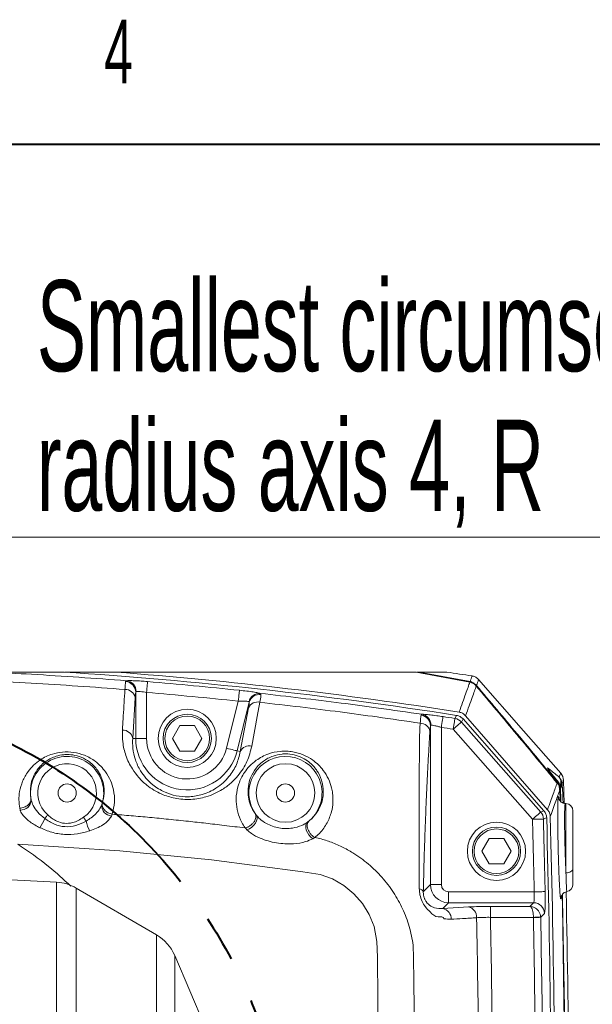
# Model space of a CAD drawing. Header units: millimetres. Extents: x 0 to 8410, y 0 to 5940.
# Tile 122 of 256: x 2395 to 2710, y 5368 to 5909. Entities that reach past the tile are written whole.
import ezdxf

# ---------------------------------------------------------------- set-up
doc = ezdxf.new("R2010")
doc.units = ezdxf.units.MM
doc.header["$LTSCALE"] = 10
doc.linetypes.add('CENTERX2', pattern=[20.32, 12.7, -2.54, 2.54, -2.54])
doc.styles.add('SLDTEXTSTYLE0', font='TXT', dxfattribs={"width": 0.605})
doc.dimstyles.new('SLDDIMSTYLE14', dxfattribs={"dimtxt": 50, "dimasz": 50, "dimexe": 0, "dimexo": 0.0625, "dimgap": 12.5, "dimtad": 0, "dimtih": 1, "dimtoh": 1, "dimdec": 1, "dimlfac": 0.5, "dimrnd": 1e-09, "dimzin": 12, "dimdsep": 46, "dimtxsty": 'SLDTEXTSTYLE0', "dimsah": 1, "dimcen": 0, "dimadec": 0, "dimazin": 0, "dimtfac": 1, "dimtofl": 0, "dimtmove": 0, "dimatfit": 3, "dimfxl": 1, "dimfrac": 2, "dimtolj": 1, "dimtzin": 12, "dimarcsym": 0})

# ---------------------------------------------------------------- blocks, each defined once
blk = doc.blocks.new('*D68')
at = {"color": 7, "linetype": 'Continuous', "lineweight": 0}
for p, q in [((2338.29, 5530.47), (2363.43, 5624.39)), ((2363.43, 5624.39), (3126.46, 5624.39)), ((2266.94, 5263.85), (2338.29, 5530.47))]:
    blk.add_line(p, q, dxfattribs=at)
blk.add_solid([(2338.29, 5530.47), (2358.47, 5576.83), (2343.98, 5580.71)], dxfattribs=at)
at = {"color": 7, "linetype": 'Continuous', "lineweight": 0, "char_height": 50, "attachment_point": 1, "style": 'SLDTEXTSTYLE0'}
for s, insert in [('Smallest circumscribed', (2404.31, 5765.55)), ('radius axis 4, R', (2404.31, 5688.84)), ('138', (2877.75, 5688.84))]:
    blk.add_mtext(s, dxfattribs=dict(at, insert=insert))

msp = doc.modelspace()

# ---------------------------------------------------------------- linework, layer by layer
at = {"color": 7, "linetype": 'Continuous', "lineweight": 40}
msp.add_line((8310, 5840), (200, 5840), dxfattribs=at)
at = {"color": 7, "linetype": 'Continuous', "lineweight": 0}
for p, q in [((2419.401622, 5550.25639), (2447.636014, 5550.25639)), ((2612.759194, 5550.25639), (2642.313442, 5544.710536)), ((2614.488623, 5550.25639), (2613.111368, 5550.25639)), ((2614.488623, 5550.25639), (2642.439893, 5545.051951)), ((2647.105595, 5546.150107), (2647.09731, 5546.126742)), ((2645.962945, 5542.96102), (2645.58523, 5543.367762)), ((2638.565591, 5524.504799), (2683.032057, 5474.043746)), ((2478.85718, 5513.850112), (2482.898629, 5520.850081)), ((2482.898629, 5520.850081), (2490.981525, 5520.850081)), ((2490.981525, 5520.850081), (2495.022988, 5513.850112)), ((2482.898629, 5506.849904), (2478.85718, 5513.850112)), ((2495.022988, 5513.850112), (2490.981525, 5506.849904)), ((2490.981525, 5506.849904), (2482.898629, 5506.849904)), ((2688.543907, 5492.775578), (2688.611558, 5492.704053)), ((2690.690628, 5490.210194), (2690.622142, 5490.282673)), ((2692.163995, 5494.583506), (2692.165932, 5494.58899)), ((2694.064638, 5478.323359), (2693.720391, 5490.796704)), ((2690.431675, 5489.749331), (2690.431288, 5489.749808)), ((2691.737613, 5485.446591), (2691.895297, 5479.576964)), ((2691.895059, 5485.89148), (2691.902599, 5485.605855)), ((2692.070594, 5479.355473), (2691.902599, 5485.605855)), ((2401.021054, 5480.890412), (2401.225856, 5479.920525)), ((2439.984372, 5477.415223), (2440.316579, 5478.363652)), ((2695.149413, 5478.048701), (2694.731614, 5478.070635)), ((2698.940089, 5474.054236), (2698.940089, 5442.264456)), ((2552.978805, 5467.751641), (2553.855768, 5468.408722)), ((2648.857167, 5451.850075), (2652.89863, 5458.850045)), ((2652.89863, 5458.850045), (2660.981527, 5458.850045)), ((2660.981527, 5458.850045), (2665.02299, 5451.850075)), ((2652.89863, 5444.850106), (2648.857167, 5451.850075)), ((2665.02299, 5451.850075), (2660.981527, 5444.850106)), ((2660.981527, 5444.850106), (2652.89863, 5444.850106)), ((2415.126225, 5434.839625), (2328.359707, 5439.386983)), ((2470.098889, 5405.842919), (2425.968131, 5431.60047)), ((2500.940076, 5345.84989), (2480.06039, 5394.569296))]:
    msp.add_line(p, q, dxfattribs=at)
at = {"color": 8, "linetype": 'Continuous', "lineweight": 0}
for p, q in [((2453.107691, 5545.030732), (2453.530064, 5545.525689)), ((2641.608021, 5544.842858), (2642.951003, 5544.913191)), ((2458.642086, 5513.850112), (2458.642086, 5539.214987)), ((2464.633858, 5539.076228), (2464.633858, 5513.850112)), ((2645.58523, 5543.367762), (2644.971034, 5543.335576)), ((2458.333439, 5536.203999), (2456.97639, 5513.850112)), ((2508.583701, 5508.453745), (2515.031403, 5534.314055)), ((2521.04055, 5533.647914), (2514.397493, 5507.00416)), ((2527.18561, 5538.56625), (2527.494988, 5537.994523)), ((2516.125104, 5506.573338), (2520.60791, 5530.636925)), ((2615.506431, 5526.581187), (2615.973017, 5527.085919)), ((2637.645742, 5522.828717), (2681.251159, 5473.344702)), ((2620.642087, 5433.538336), (2620.642087, 5520.822901)), ((2626.633874, 5519.877333), (2626.633874, 5433.538336)), ((2676.755747, 5469.383139), (2633.15033, 5518.867392)), ((2456.97639, 5513.850112), (2458.642086, 5513.850112)), ((2458.642086, 5513.850112), (2464.633858, 5513.850112)), ((2516.125104, 5506.573338), (2514.397493, 5507.00416)), ((2690.622142, 5490.282673), (2688.543907, 5492.775578)), ((2689.919344, 5489.736933), (2690.431675, 5489.749331)), ((2691.902599, 5485.605855), (2691.482177, 5485.595603)), ((2395.118213, 5474.44405), (2394.851169, 5475.471396)), ((2695.149413, 5439.973969), (2695.149413, 5478.048701)), ((2445.729694, 5472.196717), (2445.328271, 5471.198458)), ((2524.312577, 5472.496409), (2525.051734, 5471.535344)), ((2557.054898, 5459.354777), (2555.951348, 5458.682913)), ((2557.054928, 5459.354777), (2558.991125, 5459.067006)), ((2415.126225, 5092.86036), (2415.126225, 5434.839625)), ((2425.968131, 5431.60047), (2425.968131, 5096.099753)), ((2616.718164, 5429.614443), (2620.642087, 5433.538336)), ((2626.633874, 5433.538336), (2620.642087, 5433.538336)), ((2630.628398, 5429.543871), (2630.628398, 5423.551936)), ((2630.628398, 5429.543871), (2677.682361, 5429.543871)), ((2630.628398, 5423.551936), (2627.444765, 5420.368332)), ((2627.444765, 5420.368332), (2641.470513, 5421.232838)), ((2677.326074, 5423.551936), (2630.628398, 5423.551936)), ((2653.64795, 5421.527524), (2675.340047, 5421.527524)), ((2653.64795, 5421.527524), (2653.64795, 5415.535826)), ((2675.340047, 5421.527524), (2677.326074, 5423.551936)), ((2677.237383, 5415.535826), (2653.64795, 5415.535826)), ((2677.239469, 5415.474553), (2677.237383, 5415.535826)), ((2681.233278, 5415.55037), (2681.226632, 5415.734191)), ((2470.098889, 5121.857066), (2470.098889, 5405.842919)), ((2480.06039, 5394.569296), (2480.06039, 5133.130688))]:
    msp.add_line(p, q, dxfattribs=at)
at = {"color": 8, "linetype": 'Continuous', "lineweight": 0, "flags": 128}
for points in [[(2464.633858, 5539.076228), (2464.728317, 5540.204186), (2464.819363, 5541.291852), (2464.903763, 5542.299647), (2464.978462, 5543.191809), (2465.040779, 5543.936152), (2465.088478, 5544.505972), (2465.11986, 5544.880766), (2465.133777, 5545.046944)], [(2515.658757, 5540.272851), (2515.641293, 5540.106911), (2515.601924, 5539.732832), (2515.542051, 5539.164204), (2515.46385, 5538.42153), (2515.370107, 5537.531037), (2515.264204, 5536.525149), (2515.149927, 5535.439868), (2515.031403, 5534.314055)], [(2526.920995, 5533.688206), (2525.480679, 5525.936741), (2522.450766, 5509.622712)], [(2627.54344, 5525.799651), (2627.518108, 5525.634903), (2627.461007, 5525.262971), (2627.374223, 5524.697918), (2627.260825, 5523.959536), (2627.124926, 5523.074765), (2626.971385, 5522.074837), (2626.805714, 5520.996232), (2626.633874, 5519.877333)], [(2634.076378, 5524.787087), (2634.050569, 5524.622101), (2633.992454, 5524.250645), (2633.904091, 5523.685832), (2633.788636, 5522.947688), (2633.650264, 5522.063155), (2633.493951, 5521.063942), (2633.32527, 5519.985575), (2633.15033, 5518.867392)], [(2637.645742, 5522.828717), (2637.520573, 5522.718329), (2637.238404, 5522.469658), (2636.80943, 5522.091765), (2636.249027, 5521.597762), (2635.577312, 5521.006007), (2634.818426, 5520.337243), (2633.999637, 5519.615788), (2633.15033, 5518.867392)], [(2634.076378, 5524.787087), (2634.245417, 5525.094647), (2634.997836, 5526.462931)], [(2638.565591, 5524.504799), (2638.03052, 5523.529906), (2637.645742, 5522.828717)], [(2514.397493, 5507.00416), (2514.235607, 5507.044453), (2513.870707, 5507.135529), (2513.315907, 5507.273812), (2512.591144, 5507.454533), (2511.722437, 5507.671017), (2510.741001, 5507.915873), (2509.68208, 5508.179802), (2508.583701, 5508.453745)], [(2685.165009, 5497.528214), (2685.695162, 5496.725697), (2685.941866, 5496.089358)], [(2681.251159, 5473.344702), (2681.996217, 5473.637003), (2683.032057, 5474.043746)], [(2410.303509, 5471.759457), (2410.076758, 5471.501727), (2409.851691, 5471.245904), (2409.629947, 5470.993895), (2409.41318, 5470.74737), (2409.202984, 5470.508475), (2409.000894, 5470.278639), (2408.808431, 5470.06001), (2408.626994, 5469.853777)], [(2431.35964, 5468.392272), (2431.206098, 5468.619961), (2431.043229, 5468.861479), (2430.872208, 5469.115157), (2430.694333, 5469.379086), (2430.510885, 5469.65136), (2430.323234, 5469.929595), (2430.132768, 5470.212359), (2429.940885, 5470.497031)], [(2519.775143, 5463.584323), (2521.114013, 5464.195389), (2522.39885, 5465.052981), (2523.54311, 5466.099877), (2524.469784, 5467.265267), (2525.116464, 5468.470711), (2525.439671, 5469.635148), (2525.417587, 5470.680136), (2525.051734, 5471.535344)], [(2681.251159, 5473.344702), (2681.12599, 5473.234315), (2680.843851, 5472.985644), (2680.414847, 5472.60775), (2679.854444, 5472.113747), (2679.182729, 5471.521992), (2678.423843, 5470.853228), (2677.605054, 5470.131535), (2676.755747, 5469.383139)], [(2682.745537, 5469.537396), (2682.578734, 5469.533104), (2682.202807, 5469.523568), (2681.631199, 5469.508786), (2680.884501, 5469.489474), (2679.989508, 5469.466586), (2678.978345, 5469.44036), (2677.887371, 5469.412465), (2676.755747, 5469.383139)], [(2684.526405, 5470.237155), (2683.904579, 5469.992776), (2682.745537, 5469.537396)], [(2555.951348, 5458.682913), (2554.823181, 5459.628005), (2553.812733, 5460.796732), (2552.987984, 5462.110419), (2552.404514, 5463.480372), (2552.101573, 5464.814562), (2552.099606, 5466.023106), (2552.398732, 5467.024703), (2552.978805, 5467.751641)], [(2496.473736, 5173.453469), (2567.993602, 5214.745421), (2574.786267, 5219.034333), (2580.855122, 5224.237103), (2585.825434, 5230.660576), (2589.51377, 5237.897772), (2591.604909, 5244.843859), (2592.514387, 5252.040047), (2592.552355, 5255.26895), (2591.469786, 5393.63851), (2591.145596, 5402.188916), (2589.643291, 5410.552401), (2586.972168, 5417.141814), (2583.234927, 5423.193354), (2578.551075, 5428.534169), (2573.055616, 5433.035035), (2566.757432, 5436.607976), (2559.934667, 5439.02244), (2550.48292, 5440.601964), (2500.260299, 5447.108407), (2449.865794, 5452.094693), (2393.75492, 5455.812592), (2393.75492, 5455.812592)], [(2698.940089, 5442.264456), (2698.868236, 5441.831727), (2698.655328, 5441.414494), (2698.308936, 5441.028018), (2697.841576, 5440.685649), (2697.269997, 5440.400023), (2696.614704, 5440.181632), (2695.899299, 5440.037865), (2695.149413, 5439.973969)], [(2683.672866, 5429.668088), (2683.506033, 5429.66475), (2683.130047, 5429.656882), (2682.558408, 5429.644961), (2681.811622, 5429.629464), (2680.916509, 5429.610867), (2679.905227, 5429.589886), (2678.814134, 5429.567236), (2677.682361, 5429.543871)], [(2681.226632, 5415.734191), (2681.114575, 5415.728707), (2680.86352, 5415.716071), (2680.482498, 5415.697236), (2679.985157, 5415.67244), (2679.389319, 5415.642876), (2678.716323, 5415.609259), (2677.990338, 5415.573258), (2677.237383, 5415.535826)], [(2681.233278, 5415.55037), (2681.122056, 5415.548224), (2680.871388, 5415.543456), (2680.490276, 5415.536303), (2679.992399, 5415.526766), (2679.395637, 5415.515322), (2678.721449, 5415.502686), (2677.994004, 5415.488858), (2677.239469, 5415.474553)], [(2683.316758, 5417.675633), (2682.701489, 5417.047877), (2681.233278, 5415.55037)]]:
    msp.add_lwpolyline(points, dxfattribs=at)
at = {"color": 7, "linetype": 'Continuous', "lineweight": 0, "flags": 128}
for points in [[(2692.285767, 5494.690318), (2671.83598, 5517.983098), (2647.117814, 5546.137709)], [(2639.977297, 5526.294846), (2662.501535, 5500.488419), (2685.029051, 5474.676508)], [(2692.302755, 5479.105134), (2692.274949, 5480.152983), (2692.104182, 5486.475367)], [(2693.104973, 5427.690405), (2693.222782, 5421.727557), (2694.209149, 5357.993025), (2694.561443, 5319.754738)], [(2694.733581, 5319.629807), (2694.609275, 5335.508484), (2694.289467, 5365.533728), (2693.858913, 5395.556588), (2693.317553, 5425.576825), (2693.267456, 5428.077836)]]:
    msp.add_lwpolyline(points, dxfattribs=at)
at = {"color": 7, "linetype": 'CENTERX2', "lineweight": 40}
msp.add_circle((2266.940078, 5263.850007), 276, dxfattribs=at)
at = {"color": 7, "linetype": 'Continuous', "lineweight": 0}
for centre, radius in [((2486.940078, 5513.850007), 16), ((2486.940078, 5513.850007), 13.27), ((2420.940078, 5483.850007), 5), ((2540.940078, 5483.850007), 5), ((2656.940078, 5451.850007), 16), ((2656.940078, 5451.850007), 13.27)]:
    msp.add_circle(centre, radius, dxfattribs=at)
at = {"color": 8, "linetype": 'Continuous', "lineweight": 0}
for centre, radius in [((2486.940078, 5513.850007), 12.27), ((2540.940078, 5483.850007), 16.103373), ((2656.940078, 5451.850007), 12.27)]:
    msp.add_circle(centre, radius, dxfattribs=at)
at = {"color": 7, "linetype": 'Continuous', "lineweight": 0}
for centre, radius, start, end in [((2266.940078, 3177.850007), 2377.277766, 81.093457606, 86.331389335), ((2266.940078, 3177.850007), 2379.277765, 81.066577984, 85.644437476), ((2266.940078, 3177.850007), 2400, 80.972676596, 81.30719875), ((2687.717884, 5490.799448), 6, 0.07199584, 40.29026425), ((2694.940078, 5474.054148), 4, 0, 87), ((2379.684349, 5481.694574), 31.271092, 327.25236963, 337.74991863), ((-5303.059922, 5263.850006), 7990.252248, 359.8249516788, 1.4801062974), ((-5303.059922, 5263.850007), 7992.252248, 359.8412814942, 1.4842480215), ((2461.563123, 5476.415497), 31.250961, 194.87643566, 205.38051654), ((2413.87016, 5410.872628), 24, 59.72953985, 87), ((2694.939904, 5433.592185), 4.000186, 279.84625339, 0.00048491), ((-5303.059922, 5263.850007), 8000, 0.3876656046, 1.1863926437), ((2458.000911, 5385.115211), 24, 23.19859051, 59.72953985)]:
    msp.add_arc(centre, radius, start, end, dxfattribs=at)
at = {"color": 8, "linetype": 'Continuous', "lineweight": 0}
for centre, radius, start, end in [((2452.655248, 5539.058976), 5.98887, 1.49273339, 85.66733692), ((2452.872172, 5539.587486), 5.974536, 359.66304296, 83.67799981), ((2266.940078, 3177.850007), 2375.479445, 83.989972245, 85.214069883), ((2452.873338, 5535.173299), 5.556531, 10.68990214, 91.81645474), ((2266.940078, 3177.850007), 2369.487667, 83.989972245, 85.214069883), ((2525.597381, 5528.370246), 5.480206, 76.02335356, 155.56805627), ((2526.714659, 5532.623584), 5.961298, 85.46883043, 166.55325847), ((2526.803988, 5532.055094), 5.97949, 83.36398053, 164.5509967), ((2614.670453, 5520.666284), 5.973687, 1.50234832, 81.95542597), ((2614.910522, 5521.22846), 5.953043, 359.33214726, 79.71880641), ((2266.940078, 3177.850007), 2375.479445, 81.109156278, 81.268610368), ((2633.141356, 5518.850915), 6.00936, 41.44756798, 81.04873644), ((2451.515285, 5512.821628), 5.557107, 10.66552664, 91.79391876), ((2614.976295, 5516.732146), 5.451019, 10.63607669, 89.67815724), ((2266.940078, 3177.850007), 2369.487667, 81.109156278, 81.268610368), ((2486.940078, 5513.850007), 28.29799, 180, 346), ((2486.940078, 5513.850007), 22.306213, 180, 346), ((2521.117344, 5504.303073), 5.484211, 75.92815997, 155.54591919), ((2420.940078, 5483.850007), 20.102002, 341.33089672, 191.272301), ((2540.940078, 5483.850007), 20.102002, 306.78983961, 217.77835192), ((2420.940078, 5483.850007), 16.103373, 303.98244476, 228.66062604), ((2688.42189, 5489.99741), 3.954407, 330.15334665, 40.32644306), ((2688.818216, 5489.583177), 3.943263, 324.36068167, 23.88167449), ((2689.156135, 5488.901399), 3.848295, 320.03089636, 1.2619766), ((2395.416389, 5480.255523), 5.819117, 267.06282992, 356.69973913), ((2445.786453, 5476.997485), 5.817099, 175.88193103, 265.48244203), ((-5303.059922, 5263.850006), 7982.46215, 1.1893869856, 1.4754203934), ((2676.73853, 5469.376557), 6.00916, 1.5337447, 41.32653416), ((-5303.059922, 5263.850006), 7988.453927, 1.1893869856, 1.4754203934), ((2614.107948, 5428.448472), 2.858797, 24.07009851, 82.05059852), ((2626.388315, 5414.830929), 5.63728, 356.29122008, 79.19866773), ((2640.412098, 5415.695932), 5.63716, 356.29093643, 79.17810199), ((2677.307326, 5417.541025), 6.01094, 1.28318097, 89.82128871), ((-5303.059922, 5263.850006), 7981.73969, 359.9455278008, 1.0884798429), ((-5303.059922, 5263.850006), 7985.734208, 359.9455278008, 1.0884798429)]:
    msp.add_arc(centre, radius, start, end, dxfattribs=at)
for major_axis, ratio, start_param, end_param in [((7.071068, -7.071068), 0.9994559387, 3.9283603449, 5.4964176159), ((-2.836185, -2.836185), 0.9972646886, 5.4991566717, 7.0672139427)]:
    msp.add_ellipse((2630.639355, 5433.549283), major_axis=major_axis, ratio=ratio, start_param=start_param, end_param=end_param, dxfattribs=at)
at = {"color": 7, "linetype": 'Continuous', "lineweight": 0}
for points, knots in [([(2419.051608, 5550.25639), (2412.660834, 5550.25639), (2403.056258, 5550.25639), (2389.219575, 5550.25639), (2381.913134, 5550.25639), (2378.26006, 5550.25639)], [0, 0, 0, 0, 0.4985733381, 0.7492966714, 1, 1, 1, 1]), ([(2612.759194, 5550.25639), (2610.662321, 5550.25639), (2606.463307, 5550.25639), (2597.688373, 5550.25639), (2586.184586, 5550.25639), (2571.025061, 5550.25639), (2553.555083, 5550.25639), (2534.61761, 5550.25639), (2514.731679, 5550.25639), (2494.061606, 5550.25639), (2471.819052, 5550.25639), (2455.696882, 5550.25639), (2447.636014, 5550.25639)], [0, 0, 0, 0, 0.075870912, 0.1519324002, 0.2625940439, 0.3732513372, 0.4866333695, 0.6000088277, 0.698825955, 0.7976384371, 0.8988219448, 1, 1, 1, 1]), ([(2629.664353, 5550.25639), (2629.697753, 5550.25639), (2629.802175, 5550.25639), (2628.518627, 5550.25639), (2625.823344, 5550.25639), (2621.462448, 5550.25639), (2616.972317, 5550.25639), (2614.488623, 5550.25639)], [0, 0, 0, 0, 0.0998691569, 0.31223457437, 0.52476280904, 0.73712486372, 1, 1, 1, 1]), ([(2645.83402, 5542.613167), (2645.293931, 5543.141908), (2644.241622, 5544.172106), (2642.94472, 5544.534256), (2642.313442, 5544.710536)], [0, 0, 0, 0, 0.5132411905, 1, 1, 1, 1]), ([(2642.951003, 5544.913191), (2642.898266, 5544.931406), (2642.766217, 5544.977014), (2642.562345, 5545.023831), (2642.439893, 5545.051951)], [0, 0, 0, 0, 0.399369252, 1, 1, 1, 1]), ([(2642.951003, 5544.913191), (2643.082581, 5544.868244), (2643.428563, 5544.750056), (2644.449359, 5544.318984), (2645.157018, 5543.726363), (2645.58523, 5543.367762)], [0, 0, 0, 0, 0.1950670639, 0.5129269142, 1, 1, 1, 1]), ([(2647.09588, 5546.125311), (2646.732404, 5546.491563), (2645.935335, 5547.294721), (2644.639124, 5547.950245), (2643.762399, 5548.02873), (2643.500111, 5548.05221)], [0, 0, 0, 0, 0.3700774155, 0.8115470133, 1, 1, 1, 1]), ([(2690.275183, 5489.308972), (2682.882993, 5498.213256), (2668.099058, 5516.021287), (2653.25555, 5533.749385), (2645.83402, 5542.613167)], [0, 0, 0, 0, 0.5000150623, 1, 1, 1, 1]), ([(2690.431288, 5489.749808), (2686.967664, 5493.914593), (2679.572149, 5502.807225), (2664.760401, 5520.559186), (2653.387445, 5534.112885), (2645.962945, 5542.96102)], [0, 0, 0, 0, 0.2342047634, 0.5000730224, 1, 1, 1, 1]), ([(2636.410168, 5528.265853), (2637.069242, 5528.102171), (2638.431928, 5527.763747), (2639.451071, 5526.795034), (2639.977297, 5526.294846)], [0, 0, 0, 0, 0.4836578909, 1, 1, 1, 1]), ([(2634.997836, 5526.462931), (2635.678142, 5526.292682), (2637.03875, 5525.952184), (2638.056645, 5524.98726), (2638.565591, 5524.504799)], [0, 0, 0, 0, 0.5000021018, 1, 1, 1, 1]), ([(2440.316579, 5478.363652), (2440.732933, 5480.057629), (2441.565575, 5483.445312), (2441.157391, 5488.253594), (2439.857775, 5492.599887), (2438.007005, 5495.968906), (2435.738814, 5498.750594), (2432.954503, 5501.25034), (2429.147655, 5503.504768), (2424.383587, 5504.856298), (2421.055272, 5505.025041), (2417.936733, 5504.81195), (2415.107658, 5504.214564), (2412.042891, 5502.967809), (2409.263124, 5501.356034), (2406.668006, 5499.21741), (2404.050361, 5496.130652), (2402.009432, 5492.365015), (2400.47644, 5487.112334), (2400.814203, 5483.253571), (2401.021054, 5480.890412)], [0, 0, 0, 0, 0.0860863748, 0.1721589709, 0.2361866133, 0.3001276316, 0.3406963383, 0.3811955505, 0.4389934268, 0.4841061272, 0.5204467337, 0.5288418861, 0.5718917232, 0.6042123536, 0.6366080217, 0.6857717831, 0.7350318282, 0.8089841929, 0.8830193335, 1, 1, 1, 1]), ([(2553.855768, 5468.408722), (2554.535276, 5468.992544), (2556.727867, 5470.876379), (2559.322673, 5474.519219), (2561.098052, 5478.969079), (2561.801994, 5483.262644), (2561.69932, 5486.680441), (2560.966524, 5490.657952), (2559.693917, 5493.937611), (2557.532717, 5497.20348), (2555.678681, 5499.364577), (2552.941657, 5501.697767), (2549.307805, 5503.786916), (2544.67501, 5505.192713), (2541.162667, 5505.387073), (2537.599339, 5505.125167), (2534.517598, 5504.402903), (2531.235504, 5502.930171), (2528.453078, 5501.162386), (2525.910734, 5498.894035), (2523.277294, 5495.539237), (2521.222088, 5491.294224), (2520.393005, 5487.087156), (2520.330227, 5483.077016), (2520.904017, 5479.296488), (2522.315146, 5475.513951), (2523.791658, 5473.283367), (2524.312577, 5472.496409)], [0, 0, 0, 0, 0.0278627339, 0.0899055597, 0.1520495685, 0.2008823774, 0.2497074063, 0.2761331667, 0.3441867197, 0.3667671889, 0.3964793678, 0.4261275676, 0.4614698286, 0.4946159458, 0.5271532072, 0.5326833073, 0.5717148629, 0.5987423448, 0.6258243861, 0.6645368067, 0.7033038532, 0.7674588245, 0.8316741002, 0.8615271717, 0.9159728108, 0.9703549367, 1, 1, 1, 1]), ([(2688.631228, 5492.685456), (2688.497043, 5492.845015), (2687.912848, 5493.539681), (2687.057923, 5494.601768), (2686.166653, 5495.748437), (2685.680257, 5496.40899), (2685.4836, 5496.72349), (2685.509147, 5496.677334), (2685.512862, 5496.670622)], [0, 0, 0, 0, 0.0726898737, 0.3164662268, 0.5765793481, 0.8123914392, 0.9727196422, 1, 1, 1, 1]), ([(2690.690866, 5490.209717), (2690.205926, 5490.791844), (2689.513165, 5491.623442), (2688.819776, 5492.454137), (2688.611767, 5492.703337)], [0, 0, 0, 0, 0.7000106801, 1, 1, 1, 1]), ([(2692.104182, 5486.475367), (2692.041105, 5487.039486), (2691.917819, 5488.142085), (2691.304595, 5489.419235), (2690.797944, 5490.060249), (2690.622142, 5490.282673)], [0, 0, 0, 0, 0.4062129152, 0.793963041, 1, 1, 1, 1]), ([(2691.737613, 5485.446591), (2691.673557, 5486.02045), (2691.545693, 5487.165938), (2690.930625, 5488.448449), (2690.446244, 5489.084389), (2690.275183, 5489.308972)], [0, 0, 0, 0, 0.39370913, 0.7858872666, 1, 1, 1, 1]), ([(2690.431675, 5489.749331), (2690.799961, 5489.223819), (2691.526945, 5488.186475), (2691.860654, 5486.741584), (2691.891338, 5485.983423), (2691.895059, 5485.89148)], [0, 0, 0, 0, 0.4742965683, 0.9362473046, 1, 1, 1, 1]), ([(2693.003497, 5488.986153), (2693.070315, 5488.092493), (2693.203752, 5486.307855), (2693.39197, 5482.724663), (2693.518466, 5479.436639), (2693.559489, 5478.370328)], [0, 0, 0, 0, 0.4039579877, 0.8067026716, 1, 1, 1, 1]), ([(2692.126235, 5426.169772), (2692.114273, 5426.219157), (2692.054404, 5426.466327), (2691.93201, 5427.702544), (2691.764497, 5429.83937), (2691.591222, 5432.733963), (2691.418793, 5436.198651), (2691.251805, 5440.178209), (2691.094831, 5444.535948), (2690.952812, 5449.162579), (2690.829156, 5453.917285), (2690.728131, 5458.668017), (2690.651749, 5463.281482), (2690.603095, 5467.61968), (2690.580861, 5471.895063), (2690.594613, 5475.551452), (2690.642749, 5478.463573), (2690.716656, 5480.377972), (2690.778497, 5481.389498), (2690.820143, 5481.533952), (2690.821847, 5481.539864)], [0, 0, 0, 0, 0.0150987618, 0.075569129, 0.136039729, 0.1965411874, 0.257045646, 0.3175604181, 0.3780760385, 0.4385772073, 0.4990801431, 0.5595496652, 0.6200179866, 0.6804484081, 0.7408768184, 0.8161681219, 0.8765864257, 0.9370052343, 0.9974219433, 1, 1, 1, 1]), ([(2691.065839, 5481.610198), (2691.068961, 5481.602752), (2691.09971, 5481.529418), (2691.135493, 5481.194336), (2691.167644, 5480.893273)], [0, 0, 0, 0, 0.10152608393, 1, 1, 1, 1]), ([(2694.730332, 5478.129048), (2694.57705, 5478.120353), (2693.977064, 5478.086319), (2693.057043, 5478.48625), (2692.170108, 5479.128272), (2691.625811, 5479.807042), (2691.340867, 5480.344378), (2691.207192, 5480.698038), (2691.149661, 5480.909802), (2691.149437, 5480.91484), (2691.149315, 5480.917592)], [0, 0, 0, 0, 0.0637129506, 0.2493893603, 0.400992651, 0.5303663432, 0.6377165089, 0.735143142, 0.8553505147, 1, 1, 1, 1]), ([(2683.032057, 5474.043746), (2683.448529, 5473.47501), (2684.281446, 5472.337576), (2684.444753, 5470.93728), (2684.526405, 5470.237155)], [0, 0, 0, 0, 0.5000165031, 1, 1, 1, 1]), ([(2685.029051, 5474.676508), (2685.432763, 5474.122222), (2686.26165, 5472.984181), (2686.426324, 5471.584369), (2686.510792, 5470.866341)], [0, 0, 0, 0, 0.4870536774, 1, 1, 1, 1]), ([(2698.940089, 5442.264456), (2698.940089, 5440.887817), (2698.940089, 5437.755049), (2698.940089, 5434.442476), (2698.940089, 5433.879153), (2698.940089, 5433.597941)], [0, 0, 0, 0, 0.2819073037, 0.6415261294, 1, 1, 1, 1]), ([(2692.43919, 5426.674742), (2692.438037, 5426.666599), (2692.434897, 5426.644406), (2692.467424, 5426.828591), (2692.607422, 5427.276932), (2692.96307, 5427.992216), (2693.687256, 5428.821027), (2694.646907, 5429.462191), (2695.37246, 5429.554261), (2695.641926, 5429.588456)], [0, 0, 0, 0, 0.09595810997, 0.26153023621, 0.38893884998, 0.51613920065, 0.68693310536, 0.88372898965, 1, 1, 1, 1])]:
    msp.add_open_spline(points, degree=3, knots=knots, dxfattribs=at)
at = {"color": 8, "linetype": 'Continuous', "lineweight": 0}
for points, knots in [([(2378.26006, 5550.25639), (2385.957984, 5549.8764), (2411.06815, 5548.636893), (2436.142593, 5546.799677), (2453.530064, 5545.525689)], [0, 0, 0, 0, 0.3065660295, 1, 1, 1, 1]), ([(2452.697209, 5540.727038), (2435.495261, 5541.982028), (2400.729489, 5544.518408), (2365.899476, 5545.920822), (2348.303197, 5546.629328)], [0, 0, 0, 0, 0.4947955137, 1, 1, 1, 1]), ([(2452.697209, 5540.727038), (2452.739834, 5541.341359), (2452.877948, 5543.331885), (2453.01378, 5544.336301), (2453.107691, 5545.030732)], [0, 0, 0, 0, 0.3086226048, 1, 1, 1, 1]), ([(2453.530064, 5545.525689), (2454.012807, 5545.553945), (2454.978675, 5545.61048), (2457.909718, 5545.528395), (2461.413626, 5545.339939), (2463.944592, 5545.140603), (2465.133777, 5545.046944)], [0, 0, 0, 0, 0.2570621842, 0.5143289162, 0.7718054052, 1, 1, 1, 1]), ([(2636.410168, 5528.265853), (2637.075308, 5530.119513), (2638.405792, 5533.827402), (2640.009293, 5538.303766), (2641.355826, 5542.054329), (2641.994204, 5543.825043), (2642.313442, 5544.710536)], [0, 0, 0, 0, 0.2497166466, 0.4995097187, 0.7497164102, 1, 1, 1, 1]), ([(2642.439893, 5545.051951), (2642.835053, 5546.153039), (2643.467208, 5547.914501), (2643.485004, 5547.966973), (2643.491676, 5547.986645)], [0, 0, 0, 0, 0.6250991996, 1, 1, 1, 1]), ([(2647.09731, 5546.126742), (2647.075474, 5546.064596), (2647.016044, 5545.895459), (2646.370988, 5544.098024), (2645.962945, 5542.96102)], [0, 0, 0, 0, 0.3674296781, 1, 1, 1, 1]), ([(2451.341322, 5518.376011), (2451.49976, 5520.986892), (2451.951713, 5528.434552), (2452.403683, 5535.887091), (2452.697209, 5540.727038)], [0, 0, 0, 0, 0.3505639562, 1, 1, 1, 1]), ([(2458.642086, 5539.214987), (2458.564729, 5538.729776), (2458.452844, 5538.027995), (2458.361597, 5536.634141), (2458.333439, 5536.203999)], [0, 0, 0, 0, 0.6914008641, 1, 1, 1, 1]), ([(2458.846605, 5539.55235), (2458.770856, 5539.503161), (2458.673185, 5539.439737), (2458.647787, 5539.256185), (2458.642086, 5539.214987)], [0, 0, 0, 0, 0.7755554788, 1, 1, 1, 1]), ([(2464.633858, 5539.076228), (2464.041249, 5539.169493), (2462.782715, 5539.367561), (2461.032706, 5539.555877), (2459.56857, 5539.637635), (2459.087243, 5539.580776), (2458.846605, 5539.55235)], [0, 0, 0, 0, 0.2291550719, 0.4866603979, 0.7433577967, 1, 1, 1, 1]), ([(2515.658757, 5540.272851), (2517.018328, 5540.121981), (2519.737184, 5539.820273), (2523.317132, 5539.323968), (2525.958504, 5538.882516), (2526.799746, 5538.6657), (2527.18561, 5538.56625)], [0, 0, 0, 0, 0.2610622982, 0.5220696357, 0.7807810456, 1, 1, 1, 1]), ([(2645.83402, 5542.613167), (2645.519047, 5541.73923), (2644.889008, 5539.9911), (2643.56366, 5536.298952), (2641.97417, 5531.860447), (2640.64299, 5528.150236), (2639.977297, 5526.294846)], [0, 0, 0, 0, 0.2467019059, 0.4934758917, 0.7466990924, 1, 1, 1, 1]), ([(2520.916781, 5534.009833), (2520.724606, 5534.061093), (2520.304928, 5534.173037), (2518.956446, 5534.292034), (2517.120344, 5534.353334), (2515.730112, 5534.327193), (2515.031403, 5534.314055)], [0, 0, 0, 0, 0.2171363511, 0.4741913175, 0.7357369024, 1, 1, 1, 1]), ([(2520.60791, 5530.636925), (2520.766335, 5531.545302), (2520.994944, 5532.856105), (2521.029837, 5533.461923), (2521.04055, 5533.647914)], [0, 0, 0, 0, 0.6929930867, 1, 1, 1, 1]), ([(2521.04055, 5533.647914), (2521.043283, 5533.771918), (2521.047034, 5533.942098), (2520.94458, 5533.995377), (2520.916781, 5534.009833)], [0, 0, 0, 0, 0.7286665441, 1, 1, 1, 1]), ([(2527.494988, 5537.994523), (2527.47576, 5537.729281), (2527.413136, 5536.865406), (2527.122438, 5534.988696), (2526.920995, 5533.688206)], [0, 0, 0, 0, 0.3070378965, 1, 1, 1, 1]), ([(2615.006915, 5522.183079), (2607.130261, 5523.34028), (2592.462636, 5525.495178), (2563.11622, 5529.466059), (2541.609704, 5531.974779), (2526.920995, 5533.688206)], [0, 0, 0, 0, 0.268841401, 0.500626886, 1, 1, 1, 1]), ([(2527.18561, 5538.56625), (2541.99205, 5536.855197), (2563.630783, 5534.354595), (2593.211525, 5530.39482), (2607.9953, 5528.245662), (2615.973017, 5527.085919)], [0, 0, 0, 0, 0.4994211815, 0.7298744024, 1, 1, 1, 1]), ([(2615.006915, 5522.183079), (2615.060652, 5522.791993), (2615.239582, 5524.819503), (2615.396582, 5525.855986), (2615.506431, 5526.581187)], [0, 0, 0, 0, 0.3003262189, 1, 1, 1, 1]), ([(2615.973017, 5527.085919), (2616.465232, 5527.079034), (2617.449983, 5527.06526), (2620.381085, 5526.777296), (2623.861912, 5526.346706), (2626.367027, 5525.974459), (2627.54344, 5525.799651)], [0, 0, 0, 0, 0.2566059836, 0.5133786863, 0.7714803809, 1, 1, 1, 1]), ([(2522.450766, 5509.622712), (2521.713938, 5506.768249), (2520.241357, 5501.063493), (2515.943706, 5494.301651), (2511.116577, 5489.241039), (2506.762634, 5485.949279), (2502.095872, 5483.423129), (2497.68621, 5481.765008), (2493.2674, 5480.742309), (2489.009801, 5480.258381), (2484.60402, 5480.31135), (2479.063325, 5481.044723), (2473.532892, 5482.802489), (2468.511306, 5485.421362), (2464.168247, 5488.4621), (2460.130246, 5492.344499), (2456.086983, 5497.784263), (2452.997744, 5504.344615), (2451.285498, 5511.545323), (2451.323686, 5516.218061), (2451.341322, 5518.376011)], [0, 0, 0, 0, 0.0972284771, 0.1943149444, 0.2490928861, 0.3038020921, 0.3454866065, 0.3871084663, 0.4189803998, 0.4508208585, 0.4829079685, 0.5149892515, 0.5721211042, 0.6107002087, 0.6493365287, 0.7051143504, 0.7609908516, 0.8445406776, 0.9282062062, 1, 1, 1, 1]), ([(2614.58858, 5514.948268), (2614.58858, 5514.948268), (2614.588579, 5514.948261), (2614.797748, 5518.56568), (2615.006915, 5522.183079)], [0, 0, 0, 0, 0.0000054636, 1, 1, 1, 1]), ([(2620.333663, 5517.738242), (2620.154883, 5514.724409), (2619.797386, 5508.697801), (2619.274677, 5499.325704), (2618.779524, 5489.383619), (2618.301418, 5478.818915), (2617.846034, 5467.613112), (2617.419537, 5455.624319), (2617.02836, 5443.063023), (2616.821538, 5434.096231), (2616.718164, 5429.614443)], [0, 0, 0, 0, 0.1209643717, 0.2418862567, 0.3635556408, 0.4852216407, 0.6126280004, 0.7400155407, 0.8700544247, 1, 1, 1, 1]), ([(2620.642087, 5520.822901), (2620.563669, 5520.315321), (2620.451573, 5519.589756), (2620.360903, 5518.165991), (2620.333663, 5517.738242)], [0, 0, 0, 0, 0.6995650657, 1, 1, 1, 1]), ([(2620.86316, 5521.159072), (2620.787741, 5521.124963), (2620.679167, 5521.075861), (2620.650761, 5520.882076), (2620.642087, 5520.822901)], [0, 0, 0, 0, 0.6946393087, 1, 1, 1, 1]), ([(2626.633874, 5519.877333), (2626.048301, 5520.051464), (2624.808363, 5520.420183), (2623.07071, 5520.850356), (2621.60244, 5521.138751), (2621.109076, 5521.152312), (2620.86316, 5521.159072)], [0, 0, 0, 0, 0.2320001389, 0.4912554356, 0.7464184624, 1, 1, 1, 1]), ([(2456.97639, 5513.850112), (2456.939808, 5512.049919), (2456.860888, 5508.166191), (2458.203457, 5502.139878), (2460.71791, 5496.628069), (2464.054718, 5492.018474), (2467.403023, 5488.732957), (2471.042696, 5486.136917), (2475.226455, 5483.918419), (2480.746614, 5482.130464), (2485.549037, 5481.715499), (2489.19976, 5481.852118), (2491.901016, 5482.16992), (2495.628829, 5483.056987), (2499.319553, 5484.477834), (2503.227285, 5486.64238), (2506.844772, 5489.434837), (2510.852611, 5493.737275), (2514.377568, 5499.430928), (2515.542313, 5504.191393), (2516.125104, 5506.573338)], [0, 0, 0, 0, 0.0743177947, 0.1603328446, 0.2462297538, 0.3023334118, 0.3583229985, 0.3958416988, 0.4332838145, 0.4871353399, 0.5392459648, 0.5468832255, 0.5771339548, 0.6074317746, 0.6482518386, 0.6891522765, 0.7444226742, 0.7997685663, 0.8998122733, 1, 1, 1, 1]), ([(2614.503315, 5431.279797), (2614.467551, 5435.871761), (2614.39589, 5445.072628), (2614.376522, 5458.108423), (2614.396714, 5470.569763), (2614.441912, 5481.946297), (2614.497139, 5492.958692), (2614.548134, 5504.569331), (2614.58858, 5510.162603), (2614.58858, 5514.948188), (2614.58858, 5514.948268)], [0, 0, 0, 0, 0.1423276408, 0.285180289, 0.4283423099, 0.5710925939, 0.6930132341, 0.8465072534, 0.999997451, 1, 1, 1, 1]), ([(2394.851139, 5475.471634), (2394.657106, 5477.001173), (2394.269032, 5480.060302), (2394.742006, 5485.051614), (2396.248367, 5490.347826), (2398.955833, 5495.204722), (2402.356494, 5499.144398), (2405.725123, 5501.881136), (2409.289222, 5503.915625), (2413.265395, 5505.505931), (2418.42624, 5506.57175), (2424.644261, 5506.394857), (2429.818667, 5504.955479), (2433.640372, 5503.103027), (2436.739584, 5501.074005), (2439.60646, 5498.530366), (2442.54324, 5494.987674), (2444.968335, 5490.649539), (2446.706699, 5485.045347), (2447.283379, 5478.799459), (2446.247605, 5474.397741), (2445.729679, 5472.196717)], [0, 0, 0, 0, 0.0562222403, 0.1124463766, 0.1839880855, 0.2554432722, 0.3044725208, 0.3534174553, 0.3871766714, 0.4208842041, 0.4678414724, 0.5176769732, 0.5673679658, 0.5979314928, 0.6285353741, 0.6693319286, 0.7101871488, 0.772411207, 0.8347207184, 0.9173541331, 1, 1, 1, 1]), ([(2518.799922, 5464.627642), (2518.13485, 5465.649422), (2516.291756, 5468.481047), (2514.494398, 5473.397556), (2513.777726, 5478.31287), (2513.910046, 5483.503478), (2515.040235, 5488.933285), (2517.716755, 5494.384566), (2521.15744, 5498.684829), (2524.436017, 5501.576217), (2528.016476, 5503.819631), (2532.273204, 5505.70312), (2536.923405, 5506.760282), (2541.532353, 5506.88823), (2545.892223, 5506.434647), (2550.97138, 5504.924137), (2555.619617, 5502.295786), (2559.169484, 5499.315481), (2562.202079, 5495.837517), (2564.727663, 5491.584288), (2566.20155, 5487.382606), (2567.027668, 5483.060064), (2567.192881, 5478.658113), (2566.339216, 5473.12135), (2564.061594, 5467.314679), (2560.737983, 5462.561137), (2557.92958, 5460.116224), (2557.054928, 5459.354777)], [0, 0, 0, 0, 0.0295303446, 0.0818365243, 0.1355994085, 0.164414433, 0.2256231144, 0.288665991, 0.3266706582, 0.3654473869, 0.3930282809, 0.421241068, 0.4634243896, 0.4843351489, 0.5060555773, 0.5428335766, 0.5806956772, 0.6106781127, 0.6415063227, 0.6855696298, 0.7308505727, 0.7565104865, 0.8033095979, 0.8509015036, 0.9105320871, 0.9721359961, 1, 1, 1, 1]), ([(2688.543907, 5492.775578), (2688.013395, 5493.419785), (2686.747783, 5494.956631), (2685.507389, 5496.591011), (2684.771522, 5497.70154), (2685.028222, 5497.588467), (2685.165009, 5497.528214)], [0, 0, 0, 0, 0.19998172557, 0.47708508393, 0.72135524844, 1, 1, 1, 1]), ([(2685.165009, 5497.528214), (2685.636556, 5497.168566), (2687.784124, 5495.530618), (2689.835589, 5493.86015), (2691.43661, 5492.556471)], [0, 0, 0, 0, 0.2195725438, 1, 1, 1, 1]), ([(2690.431288, 5489.749808), (2690.465658, 5489.845793), (2690.530571, 5490.027072), (2690.592842, 5490.20089), (2690.622142, 5490.282673)], [0, 0, 0, 0, 0.5294884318, 1, 1, 1, 1]), ([(2691.43661, 5492.556471), (2691.712892, 5493.326914), (2692.171963, 5494.60708), (2692.166264, 5494.590219), (2692.163995, 5494.583506)], [0, 0, 0, 0, 0.6018303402, 1, 1, 1, 1]), ([(2693.652502, 5490.794797), (2693.659876, 5490.81572), (2693.679014, 5490.870024), (2693.26066, 5489.703325), (2693.003497, 5488.986153)], [0, 0, 0, 0, 0.3852984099, 1, 1, 1, 1]), ([(2685.029051, 5474.676508), (2686.113824, 5477.701606), (2688.274479, 5483.727004), (2689.610114, 5487.453428), (2690.275183, 5489.308972)], [0, 0, 0, 0, 0.5020575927, 1, 1, 1, 1]), ([(2691.737613, 5485.446591), (2691.080657, 5483.613583), (2689.747661, 5479.894319), (2687.599998, 5473.904253), (2686.510792, 5470.866341)], [0, 0, 0, 0, 0.4928416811, 1, 1, 1, 1]), ([(2692.104182, 5486.475367), (2692.077717, 5486.401409), (2692.009704, 5486.211333), (2691.938535, 5486.012777), (2691.895059, 5485.89148)], [0, 0, 0, 0, 0.3891019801, 1, 1, 1, 1]), ([(2401.021039, 5480.890412), (2401.034618, 5480.569898), (2401.061775, 5479.928861), (2400.760542, 5478.960126), (2400.222107, 5478.041599), (2399.446474, 5477.211398), (2398.47506, 5476.507014), (2397.350365, 5475.964757), (2396.1227, 5475.590882), (2395.275016, 5475.511225), (2394.851169, 5475.471396)], [0, 0, 0, 0, 0.1249927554, 0.2499889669, 0.3749929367, 0.5000002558, 0.6250025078, 0.7500020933, 0.8749996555, 1, 1, 1, 1]), ([(2401.225856, 5479.920525), (2401.532097, 5478.953184), (2402.25668, 5476.664404), (2404.749632, 5473.047897), (2407.269177, 5470.97233), (2408.626994, 5469.853777)], [0, 0, 0, 0, 0.2523542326, 0.5970833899, 1, 1, 1, 1]), ([(2690.821847, 5481.539864), (2690.858459, 5481.743388), (2690.930735, 5482.145176), (2691.021199, 5481.786961), (2691.065839, 5481.610198)], [0, 0, 0, 0, 0.506544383, 1, 1, 1, 1]), ([(2405.985257, 5464.7788), (2404.117207, 5465.760913), (2400.608567, 5467.605556), (2396.988087, 5470.957318), (2395.488668, 5473.294701), (2395.17078, 5474.28096), (2395.118213, 5474.44405)], [0, 0, 0, 0, 0.3925069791, 0.7372210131, 0.9565460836, 1, 1, 1, 1]), ([(2431.35964, 5468.392272), (2433.253968, 5469.625678), (2436.204859, 5471.547018), (2438.889172, 5474.937031), (2439.668501, 5476.700476), (2439.984372, 5477.415223)], [0, 0, 0, 0, 0.51602558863, 0.80383915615, 1, 1, 1, 1]), ([(2440.316579, 5478.363652), (2440.261999, 5478.04755), (2440.152832, 5477.415311), (2440.326583, 5476.416123), (2440.741587, 5475.436349), (2441.402819, 5474.513826), (2442.273947, 5473.690498), (2443.317885, 5473.00829), (2444.485434, 5472.479131), (2445.314945, 5472.290854), (2445.729694, 5472.196717)], [0, 0, 0, 0, 0.1249922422, 0.2499989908, 0.375000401, 0.5000006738, 0.6250013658, 0.7499992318, 0.87500161, 1, 1, 1, 1]), ([(2694.730452, 5478.055377), (2694.7283, 5478.060518), (2694.680302, 5478.175226), (2694.602344, 5477.767429), (2694.503253, 5476.789736), (2694.430873, 5475.070326), (2694.382025, 5472.590496), (2694.368504, 5469.44328), (2694.390212, 5465.778641), (2694.438759, 5462.068159), (2694.515101, 5458.090692), (2694.615727, 5454.026692), (2694.739827, 5449.930172), (2694.91219, 5445.060881), (2695.058658, 5441.920075), (2695.149413, 5439.973969)], [0, 0, 0, 0, 0.0035716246, 0.0796769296, 0.1579902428, 0.2340935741, 0.3124077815, 0.4086196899, 0.4847365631, 0.5630646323, 0.6392313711, 0.7176134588, 0.7938214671, 0.8722476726, 1, 1, 1, 1]), ([(2408.626994, 5469.853777), (2410.330859, 5468.710902), (2413.702607, 5466.449286), (2419.717558, 5465.022064), (2425.874856, 5465.65954), (2429.516333, 5467.473865), (2431.35964, 5468.392272)], [0, 0, 0, 0, 0.2524147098, 0.4994989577, 0.7466475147, 1, 1, 1, 1]), ([(2410.303509, 5471.759457), (2410.341579, 5471.72598), (2411.854169, 5470.395864), (2414.692527, 5468.254499), (2419.524861, 5466.943749), (2423.647638, 5467.29975), (2427.116086, 5468.684649), (2428.997607, 5469.891827), (2429.940885, 5470.497031)], [0, 0, 0, 0, 0.007054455, 0.280284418, 0.4848812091, 0.6893771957, 0.8442729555, 1, 1, 1, 1]), ([(2445.328271, 5471.198458), (2444.892058, 5470.467325), (2443.838561, 5468.701564), (2440.825435, 5466.38678), (2437.193039, 5464.378371), (2434.629563, 5463.477633), (2433.328471, 5463.020463)], [0, 0, 0, 0, 0.2046906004, 0.4943482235, 0.7433563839, 1, 1, 1, 1]), ([(2445.729679, 5472.196717), (2449.225411, 5471.912094), (2456.08211, 5471.353821), (2466.408739, 5470.423077), (2476.872415, 5469.41311), (2487.139941, 5468.347678), (2497.334915, 5467.221292), (2507.734532, 5466.010352), (2514.965706, 5465.106754), (2518.799862, 5464.627642)], [0, 0, 0, 0, 0.14321687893, 0.28091252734, 0.42338331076, 0.57247521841, 0.70242536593, 0.84221817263, 1, 1, 1, 1]), ([(2524.312577, 5472.496409), (2524.460165, 5472.192697), (2524.755313, 5471.585336), (2524.749163, 5470.449101), (2524.407061, 5469.239523), (2523.721395, 5468.018005), (2522.746136, 5466.869088), (2521.545051, 5465.875491), (2520.195412, 5465.076705), (2519.265109, 5464.777331), (2518.799952, 5464.627642)], [0, 0, 0, 0, 0.1250117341, 0.2499980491, 0.3750109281, 0.5000014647, 0.6249964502, 0.749999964, 0.8749982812, 1, 1, 1, 1]), ([(2525.051734, 5471.535344), (2525.629702, 5470.888975), (2527.156844, 5469.181098), (2531.179804, 5466.436106), (2537.309132, 5464.244327), (2544.156427, 5464.179526), (2549.529045, 5465.614465), (2552.002657, 5467.146903), (2552.978805, 5467.751641)], [0, 0, 0, 0, 0.0877993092, 0.2319887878, 0.469511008, 0.7070476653, 0.8843938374, 1, 1, 1, 1]), ([(2433.328471, 5463.020463), (2431.09817, 5462.389298), (2426.590965, 5461.113781), (2419.446588, 5460.836697), (2412.406118, 5462.030428), (2408.108305, 5463.870055), (2405.985257, 5464.7788)], [0, 0, 0, 0, 0.2476558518, 0.5004866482, 0.7532487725, 1, 1, 1, 1]), ([(2519.775143, 5463.584323), (2519.669857, 5463.691786), (2519.328852, 5464.039843), (2519.016124, 5464.387396), (2518.799952, 5464.627642)], [0, 0, 0, 0, 0.30875220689, 1, 1, 1, 1]), ([(2555.951348, 5458.682913), (2554.687497, 5458.112354), (2551.515154, 5456.680214), (2544.543559, 5455.695864), (2537.521521, 5456.046275), (2531.42979, 5457.400844), (2526.740039, 5459.045309), (2522.622123, 5461.115541), (2520.562374, 5462.901669), (2519.775143, 5463.584323)], [0, 0, 0, 0, 0.117287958, 0.2943998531, 0.5298563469, 0.648102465, 0.7662446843, 0.9106592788, 1, 1, 1, 1]), ([(2553.855768, 5468.408722), (2553.633595, 5468.15843), (2553.189242, 5467.657837), (2552.893532, 5466.567097), (2552.900824, 5465.314068), (2553.234248, 5463.95477), (2553.864865, 5462.585631), (2554.753412, 5461.303581), (2555.83585, 5460.167565), (2556.648572, 5459.625704), (2557.054928, 5459.354777)], [0, 0, 0, 0, 0.1249990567, 0.25000234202, 0.37498897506, 0.49998937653, 0.62499475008, 0.74999515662, 0.87499914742, 1, 1, 1, 1]), ([(2558.991125, 5459.067006), (2561.135897, 5458.439035), (2565.543135, 5457.148633), (2571.922872, 5454.392826), (2579.099596, 5450.470738), (2586.649936, 5445.027625), (2594.161971, 5437.729427), (2600.509743, 5429.432876), (2605.553075, 5420.287629), (2609.305249, 5410.541054), (2610.554298, 5403.734369), (2611.178449, 5400.333066)], [0, 0, 0, 0, 0.0808753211, 0.1661886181, 0.2500853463, 0.3752587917, 0.4998530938, 0.6256383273, 0.7496079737, 0.8748790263, 1, 1, 1, 1]), ([(2393.75492, 5455.812592), (2399.518044, 5451.837062), (2409.759396, 5444.772351), (2418.939952, 5436.38234), (2422.954327, 5432.713646)], [0, 0, 0, 0, 0.5627307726, 1, 1, 1, 1]), ([(2695.609382, 5429.739375), (2695.606754, 5429.707918), (2695.586028, 5429.459836), (2695.531035, 5430.053575), (2695.45477, 5431.037511), (2695.370515, 5432.83192), (2695.26778, 5435.580587), (2695.194098, 5438.315395), (2695.149413, 5439.973969)], [0, 0, 0, 0, 0.0250282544, 0.1973811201, 0.3747040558, 0.5476900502, 0.7256884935, 1, 1, 1, 1]), ([(2628.09529, 5414.653201), (2628.09527, 5414.65328), (2627.704695, 5416.215694), (2624.037676, 5414.874364), (2620.991925, 5418.041773), (2617.869223, 5421.035901), (2615.945272, 5424.328498), (2614.734083, 5427.796152), (2614.579513, 5430.129517), (2614.503315, 5431.279797)], [0, 0, 0, 0, 0.0000093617, 0.184044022, 0.4374762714, 0.6027955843, 0.7299003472, 0.8668487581, 1, 1, 1, 1]), ([(2616.718164, 5429.614443), (2616.729184, 5428.940255), (2616.748121, 5427.781787), (2617.171542, 5426.301387), (2617.662486, 5425.145363), (2618.083083, 5424.427207), (2618.957625, 5423.243984), (2620.566266, 5421.767009), (2623.623038, 5420.342297), (2625.952022, 5420.358163), (2627.444765, 5420.368332)], [0, 0, 0, 0, 0.0951059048, 0.163421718, 0.1847303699, 0.251221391, 0.2699444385, 0.3943215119, 0.6117954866, 1, 1, 1, 1]), ([(2677.326074, 5423.551936), (2677.360409, 5423.587484), (2677.461998, 5423.69266), (2677.602392, 5424.368759), (2677.708444, 5425.726624), (2677.744859, 5427.523479), (2677.703195, 5428.870374), (2677.682361, 5429.543871)], [0, 0, 0, 0, 0.1134110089, 0.3355530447, 0.5571446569, 0.7785557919, 1, 1, 1, 1]), ([(2683.672866, 5429.668088), (2683.693721, 5428.320154), (2683.735428, 5425.624446), (2683.699066, 5422.030316), (2683.593148, 5419.312034), (2683.452738, 5417.957302), (2683.351087, 5417.746742), (2683.316758, 5417.675633)], [0, 0, 0, 0, 0.2217382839, 0.4434505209, 0.6651000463, 0.8868992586, 1, 1, 1, 1]), ([(2692.472181, 5426.809926), (2692.470868, 5426.782326), (2692.442563, 5426.18719), (2692.363792, 5425.735126), (2692.249895, 5425.487227), (2692.163336, 5425.964992), (2692.126235, 5426.169772)], [0, 0, 0, 0, 0.0173706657, 0.3745695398, 0.731927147, 1, 1, 1, 1]), ([(2641.470513, 5421.232838), (2642.176559, 5421.271425), (2644.11999, 5421.377637), (2648.270195, 5421.499637), (2651.855371, 5421.518228), (2653.64795, 5421.527524)], [0, 0, 0, 0, 0.2219708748, 0.6109872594, 1, 1, 1, 1]), ([(2675.340047, 5421.527524), (2675.342293, 5421.527211), (2675.492358, 5421.506286), (2675.784887, 5421.339651), (2676.271417, 5420.703768), (2676.728048, 5419.55892), (2677.060181, 5417.968774), (2677.205652, 5416.606849), (2677.229281, 5415.809291), (2677.237383, 5415.535826)], [0, 0, 0, 0, 0.00239884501, 0.16034568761, 0.3107352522, 0.54871886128, 0.74310916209, 0.9119176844, 1, 1, 1, 1]), ([(2675.340047, 5421.527524), (2675.347031, 5421.527369), (2675.813318, 5421.517036), (2676.7199, 5421.38824), (2678.229869, 5420.800068), (2679.646384, 5419.704212), (2680.676989, 5418.148521), (2681.128237, 5416.801877), (2681.20151, 5416.006787), (2681.226632, 5415.734191)], [0, 0, 0, 0, 0.0024014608, 0.160343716, 0.3107381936, 0.5487233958, 0.74310673, 0.9119244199, 1, 1, 1, 1]), ([(2632.013789, 5414.466281), (2630.659245, 5414.55974), (2629.304669, 5414.653201), (2628.09532, 5414.653201), (2628.09529, 5414.653201)], [0, 0, 0, 0, 0.9999753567, 1, 1, 1, 1]), ([(2646.03745, 5415.331263), (2643.447653, 5415.171628), (2638.772045, 5414.883425), (2634.098624, 5414.594964), (2632.013789, 5414.466281)], [0, 0, 0, 0, 0.55389525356, 1, 1, 1, 1]), ([(2653.64795, 5415.535826), (2652.52743, 5415.539771), (2650.286421, 5415.54766), (2647.692266, 5415.456508), (2646.478504, 5415.364644), (2646.03745, 5415.331263)], [0, 0, 0, 0, 0.3889920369, 0.7779732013, 1, 1, 1, 1]), ([(2647.529235, 5256.454367), (2647.53025, 5257.53043), (2647.551464, 5280.038065), (2647.445276, 5308.372894), (2646.987403, 5360.257002), (2646.462181, 5390.707199), (2646.03745, 5415.331263)], [0, 0, 0, 0, 0.0203176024, 0.4249764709, 0.5349975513, 1, 1, 1, 1]), ([(2653.64795, 5415.535826), (2654.074117, 5390.869407), (2654.601044, 5360.370975), (2655.060621, 5308.417006), (2655.167369, 5279.959625), (2655.145374, 5257.335324), (2655.144235, 5256.164212)], [0, 0, 0, 0, 0.464356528, 0.5741467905, 0.9779563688, 1, 1, 1, 1]), ([(2611.178449, 5400.333066), (2611.196683, 5399.270197), (2611.233072, 5397.149157), (2611.268208, 5395.028095), (2611.285737, 5393.969912)], [0, 0, 0, 0, 0.5011069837, 1, 1, 1, 1]), ([(2611.285737, 5393.969912), (2611.639149, 5368.958032), (2612.251977, 5325.586629), (2612.326631, 5282.21113), (2612.358233, 5263.849873)], [0, 0, 0, 0, 0.5766905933, 1, 1, 1, 1])]:
    msp.add_open_spline(points, degree=3, knots=knots, dxfattribs=at)

# ---------------------------------------------------------------- texts
at = {"color": 7, "linetype": 'Continuous', "lineweight": 0, "insert": (2441.368028, 5908.65397), "char_height": 35, "attachment_point": 1, "style": 'SLDTEXTSTYLE0'}
msp.add_mtext('4', dxfattribs=at)

# ---------------------------------------------------------------- dimensions: what is measured, and where the dimension line sits
at = {"color": 7, "linetype": 'Continuous', "lineweight": 0}
dim = msp.add_radius_dim(center=(2266.940078, 5263.850007), mpoint=(2338.294687, 5530.46681), text='Smallest circumscribed\\Pradius axis 4, <>', dimstyle='SLDDIMSTYLE14', dxfattribs=at)
dim.commit()
dim.dimension.update_dxf_attribs({"geometry": '*D68', "text_midpoint": (2757.445839, 5701.094049), "dimtype": 164})

doc.saveas('drawing.dxf')
